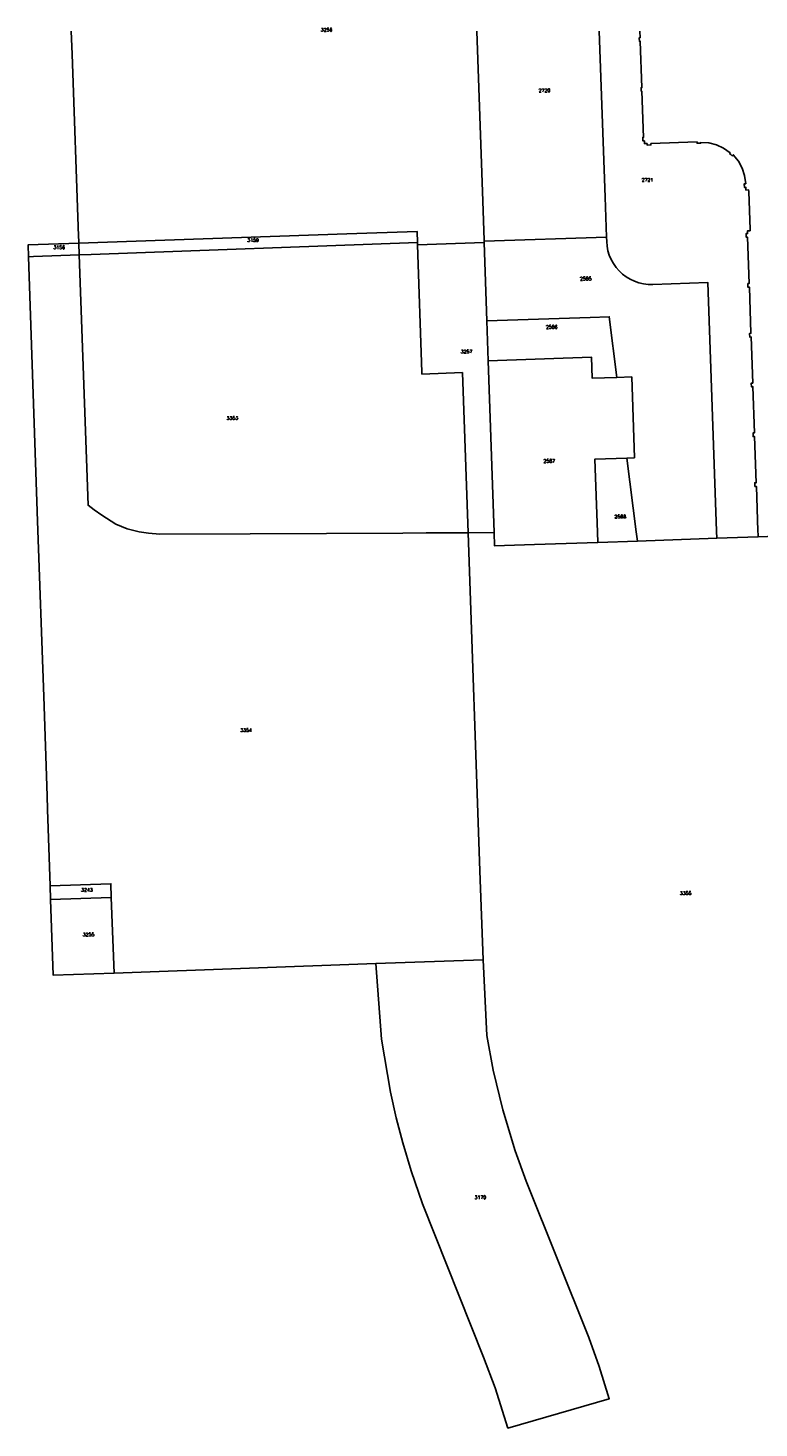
# Model space of a CAD drawing. Header units: metres. Extents: x 256352 to 256907, y 533293 to 533854.
# Tile 9 of 15: x 256537 to 256644, y 533648 to 533854. Entities that reach past the tile are written whole.
import ezdxf
from ezdxf.lldxf.tags import DXFTag

# ---------------------------------------------------------------- set-up
doc = ezdxf.new("R2010")
doc.units = ezdxf.units.M
doc.header["$LTSCALE"] = 0.5
doc.layers.add('BRK Perceelnummers', color=150, linetype='Continuous', lineweight=20)
doc.layers.add('BRK Perceelsgrenzen', color=150, linetype='KG-KADASTRAAL-SO')
doc.styles.get("Standard").update_dxf_attribs({"font": 'txt.shx'})
tags = doc.linetypes.add('KG-KADASTRAAL-SO', pattern='A,5.5,-2,["K",Standard,S=1.8,R=0,X=0,Y=-0.9],-2,5.5,-2,[5,NLCS.SHX,S=0.75,R=0,X=0,Y=0],-2', length=19).pattern_tags.tags
tags[6] = DXFTag(74, 10)

msp = doc.modelspace()

# ---------------------------------------------------------------- linework, layer by layer
at = {"layer": 'BRK Perceelsgrenzen'}
for p, q in [((256544.223, 533820.576), (256544.162, 533822.306)), ((256593.958, 533822.031), (256593.946, 533822.387)), ((256593.958, 533822.031), (256603.761, 533822.38)), ((256603.754, 533822.582), (256621.755, 533823.204)), ((256603.754, 533822.582), (256603.761, 533822.38)), ((256603.761, 533822.38), (256604.159, 533810.865)), ((256604.159, 533810.865), (256604.361, 533804.997)), ((256604.361, 533804.997), (256605.234, 533779.724)), ((256605.234, 533779.724), (256601.393, 533779.704)), ((256626.29, 533778.49), (256637.96, 533778.893)), ((256637.96, 533778.893), (256644.047, 533779.103)), ((256620.483, 533778.289), (256626.29, 533778.49)), ((256540.021, 533725.774), (256539.953, 533727.772)), ((256540.021, 533725.774), (256548.943, 533726.082)), ((256548.943, 533726.082), (256549.337, 533714.955)), ((256603.596, 533716.891), (256587.824, 533716.345)), ((256549.337, 533714.955), (256587.824, 533716.345))]:
    msp.add_line(p, q, dxfattribs=at)
for points in [[(256544.162, 533822.306), (256544.153, 533822.574), (256544.126, 533823.329), (256543.168, 533850.103), (256543.051, 533853.459)], [(256602.675, 533853.459), (256603.545, 533828.471), (256603.748, 533822.744), (256603.754, 533822.582)], [(256620.689, 533853.459), (256621.533, 533829.081), (256621.755, 533823.204)], [(256626.665, 533853.459), (256626.698, 533852.51), (256626.579, 533852.506), (256626.597, 533851.961), (256626.717, 533851.965), (256626.953, 533845.179), (256626.829, 533845.174), (256626.85, 533844.634), (256626.972, 533844.639), (256627.208, 533837.857), (256627.088, 533837.854), (256627.1, 533837.326), (256627.316, 533837.331), (256627.331, 533836.938), (256627.72, 533836.935), (256627.731, 533836.73), (256628.285, 533836.751), (256628.274, 533836.957), (256635.064, 533837.189), (256635.069, 533836.99), (256635.608, 533837.004), (256635.592, 533837.123), (256636.806, 533837.043), (256637.919, 533836.756), (256638.965, 533836.282), (256639.928, 533835.597), (256639.844, 533835.508), (256640.041, 533835.324), (256640.238, 533835.14), (256640.381, 533835.291), (256641.147, 533834.354), (256641.694, 533833.323), (256642.056, 533832.227), (256642.227, 533831.038), (256642.013, 533831.029), (256642.036, 533830.489), (256642.244, 533830.497), (256642.263, 533830.11), (256642.649, 533830.119), (256642.659, 533829.913), (256642.853, 533824.318), (256642.855, 533824.115), (256642.472, 533824.098), (256642.486, 533823.707), (256642.278, 533823.699), (256642.298, 533823.162), (256642.505, 533823.169), (256642.743, 533816.372), (256642.536, 533816.365), (256642.555, 533815.823), (256642.762, 533815.83), (256642.822, 533814.108), (256642.999, 533809.043), (256642.789, 533809.035), (256642.809, 533808.497), (256643.018, 533808.505), (256643.255, 533801.723), (256643.046, 533801.717), (256643.062, 533801.182), (256643.274, 533801.188), (256643.512, 533794.397), (256643.294, 533794.389), (256643.314, 533793.851), (256643.531, 533793.859), (256643.769, 533787.056), (256643.551, 533787.05), (256643.559, 533786.782), (256643.566, 533786.514), (256643.788, 533786.52), (256644.016, 533779.975), (256644.036, 533779.414), (256644.047, 533779.103)], [(256593.946, 533822.387), (256593.889, 533824.03), (256583.553, 533823.662), (256552.599, 533822.592), (256544.162, 533822.306)], [(256544.162, 533822.306), (256536.691, 533822.052), (256536.752, 533820.303)], [(256593.946, 533822.387), (256545.971, 533820.639), (256544.223, 533820.576)], [(256601.393, 533779.704), (256600.57, 533803.257), (256594.616, 533803.048), (256594.607, 533803.305), (256593.958, 533822.031)], [(256621.755, 533823.204), (256621.777, 533822.547), (256621.836, 533821.864), (256621.967, 533821.191), (256622.167, 533820.535), (256622.435, 533819.904), (256622.767, 533819.304), (256623.16, 533818.743), (256623.61, 533818.225), (256624.111, 533817.758), (256624.658, 533817.345), (256625.246, 533816.992), (256625.867, 533816.702), (256626.515, 533816.478), (256627.183, 533816.324), (256627.864, 533816.24), (256628.549, 533816.228), (256636.66, 533816.508), (256637.924, 533779.929), (256637.96, 533778.893)], [(256536.752, 533820.303), (256537.514, 533820.331), (256544.223, 533820.576)], [(256536.752, 533820.303), (256538.105, 533781.424), (256539.005, 533755.61), (256539.502, 533741.011), (256539.57, 533739.012), (256539.953, 533727.772)], [(256601.393, 533779.704), (256595.254, 533779.673), (256591.814, 533779.655), (256569.352, 533779.559), (256556.083, 533779.522), (256554.386, 533779.664), (256553.044, 533779.836), (256551.264, 533780.298), (256549.591, 533780.985), (256547.54, 533782.28), (256546.423, 533783.099), (256545.518, 533783.762), (256544.223, 533820.576)], [(256623.269, 533802.549), (256622.149, 533811.483), (256619.346, 533811.387), (256604.159, 533810.865)], [(256604.361, 533804.997), (256619.547, 533805.522), (256619.653, 533802.424), (256623.269, 533802.549)], [(256624.757, 533790.693), (256625.866, 533790.732), (256625.455, 533802.625), (256623.269, 533802.549)], [(256624.757, 533790.693), (256620.059, 533790.531), (256620.43, 533779.802), (256620.483, 533778.289)], [(256626.29, 533778.49), (256626.121, 533779.838), (256624.757, 533790.693)], [(256644.047, 533779.103), (256669.861, 533780.02), (256712.767, 533781.543), (256712.583, 533787.532), (256710.686, 533789.344), (256695.165, 533788.802)], [(256603.596, 533716.891), (256603.138, 533729.959), (256601.393, 533779.704)], [(256605.234, 533779.724), (256605.302, 533777.765), (256611.188, 533777.968), (256620.483, 533778.289)], [(256539.953, 533727.772), (256548.872, 533728.081), (256548.943, 533726.082)], [(256549.337, 533714.955), (256540.4, 533714.632), (256540.021, 533725.774)], [(256587.824, 533716.345), (256588.686, 533705.207), (256589.974, 533697.442), (256590.826, 533693.669), (256591.784, 533689.995), (256593.029, 533685.838), (256594.682, 533681.013), (256603.645, 533658.448), (256605.368, 533653.923), (256607.266, 533648.034), (256622.158, 533652.334), (256620.68, 533657.057), (256619.149, 533661.361), (256609.963, 533684.358), (256608.326, 533688.791), (256606.486, 533694.837), (256605.097, 533700.646), (256604.156, 533705.784), (256603.596, 533716.891)]]:
    msp.add_lwpolyline(points, dxfattribs=at)

# ---------------------------------------------------------------- texts
at = {"layer": 'BRK Perceelnummers'}
for s, p in [('3256', (256579.727, 533853.436)), ('2720', (256611.787, 533844.521)), ('2721', (256626.919, 533831.35)), ('3156', (256540.423, 533821.438)), ('3159', (256568.926, 533822.476)), ('2585', (256617.842, 533816.823)), ('2586', (256612.841, 533809.719)), ('3257', (256600.305, 533806.099)), ('3353', (256565.883, 533796.323)), ('2587', (256612.48, 533790.014)), ('2588', (256622.921, 533781.83)), ('3354', (256567.899, 533750.403)), ('3243', (256544.495, 533726.929)), ('3355', (256632.523, 533726.435)), ('3255', (256544.724, 533720.36)), ('3170', (256602.341, 533681.713))]:
    msp.add_text(s, height=0.5, dxfattribs=at).set_placement(p)

doc.saveas('drawing.dxf')
